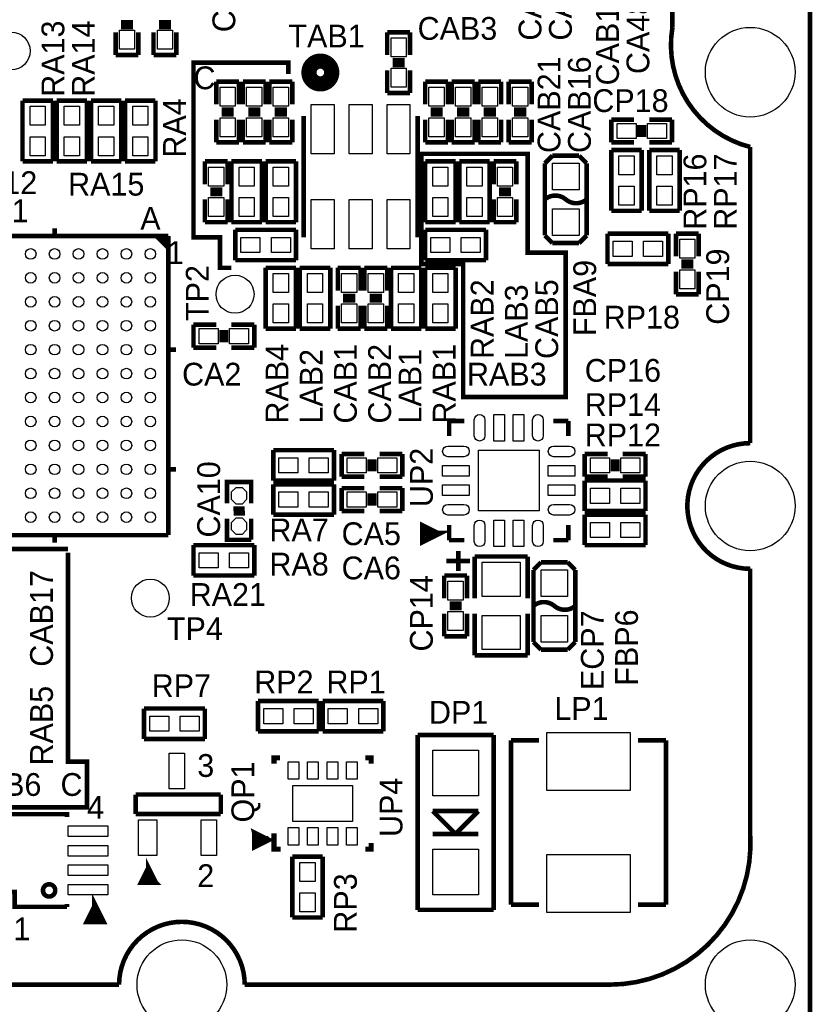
# Model space of a CAD drawing. Extents: x -225 to 585, y -158 to 406.
# Tile 8 of 39: x 43 to 69, y 27 to 60. Entities that reach past the tile are written whole.
import ezdxf
from ezdxf.enums import TextEntityAlignment as Align

# ---------------------------------------------------------------- set-up
doc = ezdxf.new("R2010")
doc.units = 0
for name, color, linetype in [('BOARD_GEOMETRY_OUTLINE', 3, 'CONTINUOUS'), ('BOARD_GEOMETRY_SILKSCREEN_TOP', 1, 'CONTINUOUS'), ('PACKAGE_GEOMETRY_SILKSCREEN_TOP', 4, 'CONTINUOUS'), ('PIN_TOP', 5, 'CONTINUOUS'), ('REF_DES_SILKSCREEN_TOP', 6, 'CONTINUOUS')]:
    doc.layers.add(name, color=color, linetype=linetype)

msp = doc.modelspace()

# ---------------------------------------------------------------- linework, layer by layer
at = {"layer": 'BOARD_GEOMETRY_OUTLINE'}
msp.add_lwpolyline([(2.29997, 55.499762), (0, 55.499762), (0, 6.09981), (0, 0), (68.999862, 0.001016), (68.999862, 6.09981), (68.999862, 60.299854), (67.399916, 60.299854, -0.414241), (66.399918, 61.299852), (66.399918, 71.09968), (65.299844, 71.09968, -0.414195), (64.299846, 72.099678), (64.299846, 82.599784), (3.299968, 82.599784), (3.299968, 56.49976, -0.414195)], format="xyb", close=True, dxfattribs=at)
msp.add_lwpolyline([(68.999862, 6.09981), (68.999862, 60.299854)], dxfattribs=at)
msp.add_lwpolyline([(68.999862, 6.09981), (68.999862, 60.299854)], dxfattribs=at)
at = {"layer": 'BOARD_GEOMETRY_SILKSCREEN_TOP', "const_width": 0.1524}
for points in [[(51.562, 58.039), (51.562, 58.42), (48.387, 58.42), (48.387, 52.578), (49.276, 52.578), (49.276, 51.562), (49.657, 51.562)], [(56.134, 55.372), (59.563, 55.372), (59.563, 52.07), (60.833, 52.07), (60.833, 47.244), (57.404, 47.244), (57.404, 51.689), (56.007, 51.689), (56.007, 55.372), (56.134, 55.372)], [(44.196, 42.164), (40.259, 42.164), (40.259, 33.528), (44.831, 33.528), (44.831, 35.052), (44.196, 35.052), (44.196, 42.037)]]:
    msp.add_lwpolyline(points, dxfattribs=at)
at = {"layer": 'PACKAGE_GEOMETRY_SILKSCREEN_TOP'}
for points, const_width in [([(64.400176, 59.59983), (64.400176, 71.699882, 0.325452), (65.370964, 71.099934)], 0.1524), ([(67.00012, 45.699934), (67.00012, 55.599838, -0.390869), (64.400176, 59.59983)], 0.1524), ([(53.0098, 58.0898, 1), (52.2478, 58.0898, 1), (53.0098, 58.0898)], 0.508), ([(60.1345, 53.848, -0.366409), (60.833254, 53.848)], 0.1524), ([(60.833254, 53.848), (60.833, 53.848, 0.366409), (61.531754, 53.848)], 0.1524), ([(67.00012, 32.599884), (67.00012, 41.49979, -1.000847), (67.00012, 45.699934)], 0.1524), ([(59.7535, 40.259, -0.366409), (60.452254, 40.259)], 0.1524), ([(60.452254, 40.259), (60.452, 40.259, 0.366409), (61.150754, 40.259)], 0.1524), ([(50.10023, 27.599894), (62.300104, 27.599894, 0.432218), (67.00012, 32.599884)], 0.1524), ([(43.765216, 30.750002, 0.99999), (43.354752, 30.750002, 1.00001), (43.765216, 30.750002)], 0.1524), ([(31.20009, 27.599894), (45.900086, 27.599894, -1), (50.10023, 27.599894)], 0.1524)]:
    msp.add_lwpolyline(points, format="xyb", dxfattribs=dict(at, const_width=const_width))
for points, const_width in [([(69.000116, 60.299854), (69.000116, 25.599898)], 0.1524), ([(45.960284, 59.7662), (46.366684, 59.7662)], 0.1524), ([(45.960284, 59.6138), (46.366684, 59.6138)], 0.1524), ([(47.230284, 59.7662), (47.636684, 59.7662)], 0.1524), ([(47.230284, 59.6138), (47.636684, 59.6138)], 0.1524), ([(45.782484, 58.674), (45.782484, 59.436)], 0.1524), ([(46.544484, 59.436), (46.544484, 58.674)], 0.1524), ([(47.052484, 58.674), (47.052484, 59.436)], 0.1524), ([(47.814484, 59.436), (47.814484, 58.674)], 0.1524), ([(54.864, 59.436), (55.626, 59.436)], 0.1524), ([(54.864, 58.674), (54.864, 59.436)], 0.1524), ([(55.626, 59.436), (55.626, 58.674)], 0.1524), ([(46.544484, 58.674), (45.782484, 58.674)], 0.1524), ([(47.814484, 58.674), (47.052484, 58.674)], 0.1524), ([(55.0418, 58.4962), (55.4482, 58.4962)], 0.1524), ([(55.0418, 58.3438), (55.4482, 58.3438)], 0.1524), ([(54.864, 57.404), (54.864, 58.166)], 0.1524), ([(55.626, 58.166), (55.626, 57.404)], 0.1524), ([(49.149, 57.785), (49.911, 57.785)], 0.1524), ([(49.149, 57.023), (49.149, 57.785)], 0.1524), ([(49.911, 57.785), (49.911, 57.023)], 0.1524), ([(50.038, 57.785), (50.8, 57.785)], 0.1524), ([(50.038, 57.023), (50.038, 57.785)], 0.1524), ([(50.8, 57.785), (50.8, 57.023)], 0.1524), ([(50.927, 57.785), (51.689, 57.785)], 0.1524), ([(50.927, 57.023), (50.927, 57.785)], 0.1524), ([(51.689, 57.785), (51.689, 57.023)], 0.1524), ([(56.134, 57.785), (56.896, 57.785)], 0.1524), ([(56.134, 57.023), (56.134, 57.785)], 0.1524), ([(56.896, 57.785), (56.896, 57.023)], 0.1524), ([(57.023, 57.785), (57.785, 57.785)], 0.1524), ([(57.023, 57.023), (57.023, 57.785)], 0.1524), ([(57.785, 57.785), (57.785, 57.023)], 0.1524), ([(57.912, 57.785), (58.674, 57.785)], 0.1524), ([(57.912, 57.023), (57.912, 57.785)], 0.1524), ([(58.674, 57.785), (58.674, 57.023)], 0.1524), ([(58.928, 57.785), (59.69, 57.785)], 0.1524), ([(58.928, 57.023), (58.928, 57.785)], 0.1524), ([(59.69, 57.785), (59.69, 57.023)], 0.1524), ([(55.626, 57.404), (54.864, 57.404)], 0.1524), ([(42.672, 57.15), (42.672, 55.118)], 0.1524), ([(43.688, 57.15), (42.672, 57.15)], 0.1524), ([(43.688, 55.118), (43.688, 57.15)], 0.1524), ([(43.815, 57.15), (43.815, 55.118)], 0.1524), ([(44.831, 57.15), (43.815, 57.15)], 0.1524), ([(44.831, 55.118), (44.831, 57.15)], 0.1524), ([(44.958, 57.15), (44.958, 55.118)], 0.1524), ([(45.974, 57.15), (44.958, 57.15)], 0.1524), ([(45.974, 55.118), (45.974, 57.15)], 0.1524), ([(46.101, 57.15), (46.101, 55.118)], 0.1524), ([(47.117, 57.15), (46.101, 57.15)], 0.1524), ([(47.117, 55.118), (47.117, 57.15)], 0.1524), ([(49.7332, 56.8452), (49.3268, 56.8452)], 0.1524), ([(49.7332, 56.6928), (49.3268, 56.6928)], 0.1524), ([(50.6222, 56.8452), (50.2158, 56.8452)], 0.1524), ([(50.6222, 56.6928), (50.2158, 56.6928)], 0.1524), ([(51.5112, 56.8452), (51.1048, 56.8452)], 0.1524), ([(51.5112, 56.6928), (51.1048, 56.6928)], 0.1524), ([(52.07, 56.639968), (52.071778, 56.639968)], 0.1524), ([(52.07, 52.580032), (52.07, 56.639968)], 0.1524), ([(55.88, 56.639968), (55.88, 52.580032)], 0.1524), ([(56.7182, 56.8452), (56.3118, 56.8452)], 0.1524), ([(56.7182, 56.6928), (56.3118, 56.6928)], 0.1524), ([(57.6072, 56.8452), (57.2008, 56.8452)], 0.1524), ([(57.6072, 56.6928), (57.2008, 56.6928)], 0.1524), ([(58.4962, 56.8452), (58.0898, 56.8452)], 0.1524), ([(58.4962, 56.6928), (58.0898, 56.6928)], 0.1524), ([(59.1058, 56.8452), (59.5122, 56.8452)], 0.1524), ([(59.1058, 56.6928), (59.5122, 56.6928)], 0.1524), ([(49.149, 55.753), (49.149, 56.515)], 0.1524), ([(49.911, 56.515), (49.911, 55.753)], 0.1524), ([(50.038, 55.753), (50.038, 56.515)], 0.1524), ([(50.8, 56.515), (50.8, 55.753)], 0.1524), ([(50.927, 55.753), (50.927, 56.515)], 0.1524), ([(51.689, 56.515), (51.689, 55.753)], 0.1524), ([(56.134, 55.753), (56.134, 56.515)], 0.1524), ([(56.896, 56.515), (56.896, 55.753)], 0.1524), ([(57.023, 55.753), (57.023, 56.515)], 0.1524), ([(57.785, 56.515), (57.785, 55.753)], 0.1524), ([(57.912, 55.753), (57.912, 56.515)], 0.1524), ([(58.674, 56.515), (58.674, 55.753)], 0.1524), ([(58.928, 55.753), (58.928, 56.515)], 0.1524), ([(59.69, 56.515), (59.69, 55.753)], 0.1524), ([(62.357, 56.515), (63.119, 56.515)], 0.1524), ([(62.357, 55.753), (62.357, 56.515)], 0.1524), ([(63.2968, 56.3372), (63.2968, 55.9308)], 0.1524), ([(63.4492, 56.3372), (63.4492, 55.9308)], 0.1524), ([(63.627, 56.515), (64.389, 56.515)], 0.1524), ([(64.389, 56.515), (64.389, 55.753)], 0.1524), ([(49.911, 55.753), (49.149, 55.753)], 0.1524), ([(50.8, 55.753), (50.038, 55.753)], 0.1524), ([(51.689, 55.753), (50.927, 55.753)], 0.1524), ([(56.896, 55.753), (56.134, 55.753)], 0.1524), ([(57.785, 55.753), (57.023, 55.753)], 0.1524), ([(58.674, 55.753), (57.912, 55.753)], 0.1524), ([(59.69, 55.753), (58.928, 55.753)], 0.1524), ([(63.119, 55.753), (62.357, 55.753)], 0.1524), ([(64.389, 55.753), (63.627, 55.753)], 0.1524), ([(60.3885, 55.3085), (60.1345, 55.0545)], 0.1524), ([(61.2775, 55.3085), (60.3885, 55.3085)], 0.1524), ([(61.5315, 55.0545), (61.2775, 55.3085)], 0.1524), ([(62.357, 55.499), (62.357, 53.467)], 0.1524), ([(63.373, 55.499), (62.357, 55.499)], 0.1524), ([(63.373, 53.467), (63.373, 55.499)], 0.1524), ([(63.627, 55.499), (63.627, 53.467)], 0.1524), ([(64.643, 55.499), (63.627, 55.499)], 0.1524), ([(64.643, 53.467), (64.643, 55.499)], 0.1524), ([(42.672, 55.118), (43.688, 55.118)], 0.1524), ([(43.815, 55.118), (44.831, 55.118)], 0.1524), ([(44.958, 55.118), (45.974, 55.118)], 0.1524), ([(46.101, 55.118), (47.117, 55.118)], 0.1524), ([(48.768, 55.118), (49.53, 55.118)], 0.1524), ([(48.768, 54.356), (48.768, 55.118)], 0.1524), ([(49.53, 55.118), (49.53, 54.356)], 0.1524), ([(49.657, 55.118), (49.657, 53.086)], 0.1524), ([(50.673, 55.118), (49.657, 55.118)], 0.1524), ([(50.673, 53.086), (50.673, 55.118)], 0.1524), ([(50.8, 55.118), (50.8, 53.086)], 0.1524), ([(51.816, 55.118), (50.8, 55.118)], 0.1524), ([(51.816, 53.086), (51.816, 55.118)], 0.1524), ([(56.134, 55.118), (56.134, 53.086)], 0.1524), ([(57.15, 55.118), (56.134, 55.118)], 0.1524), ([(57.15, 53.086), (57.15, 55.118)], 0.1524), ([(57.277, 55.118), (57.277, 53.086)], 0.1524), ([(58.293, 55.118), (57.277, 55.118)], 0.1524), ([(58.293, 53.086), (58.293, 55.118)], 0.1524), ([(58.42, 55.118), (59.182, 55.118)], 0.1524), ([(58.42, 54.356), (58.42, 55.118)], 0.1524), ([(59.182, 55.118), (59.182, 54.356)], 0.1524), ([(60.1345, 55.0545), (60.1345, 52.6415)], 0.1524), ([(61.5315, 52.6415), (61.5315, 55.0545)], 0.1524), ([(49.3522, 54.1782), (48.9458, 54.1782)], 0.1524), ([(49.3522, 54.0258), (48.9458, 54.0258)], 0.1524), ([(59.0042, 54.1782), (58.5978, 54.1782)], 0.1524), ([(59.0042, 54.0258), (58.5978, 54.0258)], 0.1524), ([(48.768, 53.086), (48.768, 53.848)], 0.1524), ([(49.53, 53.848), (49.53, 53.086)], 0.1524), ([(58.42, 53.086), (58.42, 53.848)], 0.1524), ([(59.182, 53.848), (59.182, 53.086)], 0.1524), ([(62.357, 53.467), (63.373, 53.467)], 0.1524), ([(63.627, 53.467), (64.643, 53.467)], 0.1524), ([(49.53, 53.086), (48.768, 53.086)], 0.1524), ([(49.657, 53.086), (50.673, 53.086)], 0.1524), ([(50.8, 53.086), (51.816, 53.086)], 0.1524), ([(56.134, 53.086), (57.15, 53.086)], 0.1524), ([(57.277, 53.086), (58.293, 53.086)], 0.1524), ([(59.182, 53.086), (58.42, 53.086)], 0.1524), ([(37.54501, 52.62499), (47.54499, 52.62499)], 0.1524), ([(43.744896, 52.87899), (43.744896, 52.62499)], 0.1524), ([(47.14494, 52.62499), (47.54499, 52.22494)], 0.1524), ([(47.326042, 52.609242), (47.529242, 52.406042)], 0.127), ([(47.54499, 52.62499), (47.54499, 42.62501)], 0.1524), ([(51.816, 52.832), (49.784, 52.832)], 0.1524), ([(49.784, 52.832), (49.784, 51.816)], 0.1524), ([(51.816, 51.816), (51.816, 52.832)], 0.1524), ([(56.134, 52.832), (56.134, 51.816)], 0.1524), ([(58.166, 52.832), (56.134, 52.832)], 0.1524), ([(58.166, 51.816), (58.166, 52.832)], 0.1524), ([(60.1345, 52.6415), (60.3885, 52.3875)], 0.1524), ([(61.2775, 52.3875), (61.5315, 52.6415)], 0.1524), ([(62.23, 52.705), (62.23, 51.689)], 0.1524), ([(64.262, 52.705), (62.23, 52.705)], 0.1524), ([(64.262, 51.689), (64.262, 52.705)], 0.1524), ([(64.516, 52.705), (65.278, 52.705)], 0.1524), ([(64.516, 51.943), (64.516, 52.705)], 0.1524), ([(65.278, 52.705), (65.278, 51.943)], 0.1524), ([(52.071778, 52.580032), (52.07, 52.580032)], 0.1524), ([(60.3885, 52.3875), (61.2775, 52.3875)], 0.1524), ([(49.784, 51.816), (51.816, 51.816)], 0.1524), ([(56.134, 51.816), (58.166, 51.816)], 0.1524), ([(62.23, 51.689), (64.262, 51.689)], 0.1524), ([(65.1002, 51.7652), (64.6938, 51.7652)], 0.1524), ([(65.1002, 51.6128), (64.6938, 51.6128)], 0.1524), ([(50.8, 51.562), (50.8, 49.53)], 0.1524), ([(51.816, 51.562), (50.8, 51.562)], 0.1524), ([(51.816, 49.53), (51.816, 51.562)], 0.1524), ([(51.943, 51.562), (51.943, 49.53)], 0.1524), ([(52.959, 51.562), (51.943, 51.562)], 0.1524), ([(52.959, 49.53), (52.959, 51.562)], 0.1524), ([(53.213, 51.562), (53.975, 51.562)], 0.1524), ([(53.213, 50.8), (53.213, 51.562)], 0.1524), ([(53.975, 51.562), (53.975, 50.8)], 0.1524), ([(54.102, 51.562), (54.864, 51.562)], 0.1524), ([(54.102, 50.8), (54.102, 51.562)], 0.1524), ([(54.864, 51.562), (54.864, 50.8)], 0.1524), ([(54.991, 51.562), (54.991, 49.53)], 0.1524), ([(56.007, 51.562), (54.991, 51.562)], 0.1524), ([(56.007, 49.53), (56.007, 51.562)], 0.1524), ([(56.134, 51.562), (56.134, 49.53)], 0.1524), ([(57.15, 51.562), (56.134, 51.562)], 0.1524), ([(57.15, 49.53), (57.15, 51.562)], 0.1524), ([(64.516, 50.673), (64.516, 51.435)], 0.1524), ([(65.278, 51.435), (65.278, 50.673)], 0.1524), ([(53.3908, 50.6222), (53.7972, 50.6222)], 0.1524), ([(54.2798, 50.6222), (54.6862, 50.6222)], 0.1524), ([(65.278, 50.673), (64.516, 50.673)], 0.1524), ([(53.213, 49.53), (53.213, 50.292)], 0.1524), ([(53.3908, 50.4698), (53.7972, 50.4698)], 0.1524), ([(53.975, 50.292), (53.975, 49.53)], 0.1524), ([(54.102, 49.53), (54.102, 50.292)], 0.1524), ([(54.2798, 50.4698), (54.6862, 50.4698)], 0.1524), ([(54.864, 50.292), (54.864, 49.53)], 0.1524), ([(48.387, 49.657), (49.149, 49.657)], 0.1524), ([(48.387, 48.895), (48.387, 49.657)], 0.1524), ([(49.657, 49.657), (50.419, 49.657)], 0.1524), ([(50.419, 49.657), (50.419, 48.895)], 0.1524), ([(49.3268, 49.4792), (49.3268, 49.0728)], 0.1524), ([(49.4792, 49.4792), (49.4792, 49.0728)], 0.1524), ([(50.8, 49.53), (51.816, 49.53)], 0.1524), ([(51.943, 49.53), (52.959, 49.53)], 0.1524), ([(53.975, 49.53), (53.213, 49.53)], 0.1524), ([(54.864, 49.53), (54.102, 49.53)], 0.1524), ([(54.991, 49.53), (56.007, 49.53)], 0.1524), ([(56.134, 49.53), (57.15, 49.53)], 0.1524), ([(47.54499, 48.824896), (47.79899, 48.824896)], 0.1524), ([(49.149, 48.895), (48.387, 48.895)], 0.1524), ([(50.419, 48.895), (49.657, 48.895)], 0.1524), ([(56.9341, 46.4439), (57.442354, 46.4439)], 0.1524), ([(56.9341, 45.935646), (56.9341, 46.4439)], 0.1524), ([(60.413392, 46.4439), (60.9219, 46.4439)], 0.1524), ([(60.9219, 46.4439), (60.9219, 45.935646)], 0.1524), ([(53.086, 45.466), (51.054, 45.466)], 0.1524), ([(51.054, 45.466), (51.054, 44.45)], 0.1524), ([(53.086, 44.45), (53.086, 45.466)], 0.1524), ([(53.34, 45.339), (54.102, 45.339)], 0.1524), ([(53.34, 44.577), (53.34, 45.339)], 0.1524), ([(54.2798, 45.1612), (54.2798, 44.7548)], 0.1524), ([(54.4322, 45.1612), (54.4322, 44.7548)], 0.1524), ([(54.61, 45.339), (55.372, 45.339)], 0.1524), ([(55.372, 45.339), (55.372, 44.577)], 0.1524), ([(61.468, 45.339), (62.23, 45.339)], 0.1524), ([(61.468, 44.577), (61.468, 45.339)], 0.1524), ([(62.4078, 45.1612), (62.4078, 44.7548)], 0.1524), ([(62.5602, 45.1612), (62.5602, 44.7548)], 0.1524), ([(62.738, 45.339), (63.5, 45.339)], 0.1524), ([(63.5, 45.339), (63.5, 44.577)], 0.1524), ([(47.54499, 44.824904), (47.79899, 44.824904)], 0.1524), ([(50.3174, 43.688), (50.3174, 44.3992), (49.5046, 44.3992), (49.5046, 43.688)], 0.1524), ([(51.054, 44.45), (53.086, 44.45)], 0.1524), ([(54.102, 44.577), (53.34, 44.577)], 0.1524), ([(55.372, 44.577), (54.61, 44.577)], 0.1524), ([(62.23, 44.577), (61.468, 44.577)], 0.1524), ([(63.5, 44.45), (61.468, 44.45)], 0.1524), ([(61.468, 44.45), (61.468, 43.434)], 0.1524), ([(63.5, 44.577), (62.738, 44.577)], 0.1524), ([(63.5, 43.434), (63.5, 44.45)], 0.1524), ([(53.086, 44.323), (51.054, 44.323)], 0.1524), ([(51.054, 44.323), (51.054, 43.307)], 0.1524), ([(53.086, 43.307), (53.086, 44.323)], 0.1524), ([(53.34, 44.196), (54.102, 44.196)], 0.1524), ([(53.34, 43.434), (53.34, 44.196)], 0.1524), ([(54.61, 44.196), (55.372, 44.196)], 0.1524), ([(55.372, 44.196), (55.372, 43.434)], 0.1524), ([(54.2798, 44.0182), (54.2798, 43.6118)], 0.1524), ([(54.4322, 44.0182), (54.4322, 43.6118)], 0.1524), ([(49.7205, 43.5102), (50.1015, 43.5102)], 0.1524), ([(54.102, 43.434), (53.34, 43.434)], 0.1524), ([(55.372, 43.434), (54.61, 43.434)], 0.1524), ([(61.468, 43.434), (63.5, 43.434)], 0.1524), ([(49.5046, 43.18), (49.5046, 42.4688), (50.3174, 42.4688)], 0.1524), ([(49.72558, 43.3578), (50.10658, 43.3578)], 0.1524), ([(50.3174, 42.4688), (50.3174, 43.18)], 0.1524), ([(51.054, 43.307), (53.086, 43.307)], 0.1524), ([(63.5, 43.307), (61.468, 43.307)], 0.1524), ([(61.468, 43.307), (61.468, 42.291)], 0.1524), ([(63.5, 42.291), (63.5, 43.307)], 0.1524), ([(56.560974, 42.672), (56.061102, 42.921936), (56.061102, 42.422064), (56.560974, 42.672), (56.160924, 42.672)], 0.199898), ([(56.9341, 42.4561), (56.9341, 42.964608)], 0.1524), ([(60.9219, 42.4561), (60.9219, 42.964608)], 0.1524), ([(47.54499, 42.62501), (37.54501, 42.62501)], 0.1524), ([(43.744896, 42.62501), (43.744896, 42.37101)], 0.1524), ([(57.442354, 42.4561), (56.9341, 42.4561)], 0.1524), ([(60.413392, 42.4561), (60.9219, 42.4561)], 0.1524), ([(50.419, 42.291), (48.387, 42.291)], 0.1524), ([(48.387, 42.291), (48.387, 41.275)], 0.1524), ([(50.419, 41.275), (50.419, 42.291)], 0.1524), ([(57.2389, 42.1005), (57.2389, 41.4274)], 0.1524), ([(61.468, 42.291), (63.5, 42.291)], 0.1524), ([(57.6326, 41.7576), (56.83885, 41.7576)], 0.1524), ([(59.563, 41.91), (57.785, 41.91)], 0.1524), ([(57.785, 41.91), (57.785, 40.513)], 0.1524), ([(59.563, 40.513), (59.563, 41.91)], 0.1524), ([(60.0075, 41.7195), (59.7535, 41.4655)], 0.1524), ([(59.7535, 41.4655), (59.7535, 39.0525)], 0.1524), ([(60.8965, 41.7195), (60.0075, 41.7195)], 0.1524), ([(61.1505, 41.4655), (60.8965, 41.7195)], 0.1524), ([(61.1505, 39.0525), (61.1505, 41.4655)], 0.1524), ([(48.387, 41.275), (50.419, 41.275)], 0.1524), ([(56.769, 41.275), (57.531, 41.275)], 0.1524), ([(56.769, 40.513), (56.769, 41.275)], 0.1524), ([(57.531, 41.275), (57.531, 40.513)], 0.1524), ([(57.3532, 40.3352), (56.9468, 40.3352)], 0.1524), ([(57.3532, 40.1828), (56.9468, 40.1828)], 0.1524), ([(56.769, 39.243), (56.769, 40.005)], 0.1524), ([(57.531, 40.005), (57.531, 39.243)], 0.1524), ([(57.785, 38.608), (57.785, 40.005)], 0.1524), ([(59.563, 40.005), (59.563, 38.608)], 0.1524), ([(57.531, 39.243), (56.769, 39.243)], 0.1524), ([(59.7535, 39.0525), (60.0075, 38.7985)], 0.1524), ([(60.0075, 38.7985), (60.8965, 38.7985)], 0.1524), ([(60.8965, 38.7985), (61.1505, 39.0525)], 0.1524), ([(59.563, 38.608), (57.785, 38.608)], 0.1524), ([(48.768, 36.83), (46.736, 36.83)], 0.1524), ([(46.736, 36.83), (46.736, 35.814)], 0.1524), ([(48.768, 35.814), (48.768, 36.83)], 0.1524), ([(50.546, 37.084), (50.546, 36.068)], 0.1524), ([(52.578, 37.084), (50.546, 37.084)], 0.1524), ([(52.578, 36.068), (52.578, 37.084)], 0.1524), ([(52.705, 37.084), (52.705, 36.068)], 0.1524), ([(54.737, 37.084), (52.705, 37.084)], 0.1524), ([(54.737, 36.068), (54.737, 37.084)], 0.1524), ([(46.736, 35.814), (48.768, 35.814)], 0.1524), ([(50.546, 36.068), (52.578, 36.068)], 0.1524), ([(52.705, 36.068), (54.737, 36.068)], 0.1524), ([(55.88, 35.941), (55.88, 30.099)], 0.1524), ([(58.42, 35.941), (55.88, 35.941)], 0.1524), ([(58.42, 30.099), (58.42, 35.941)], 0.1524), ([(59.944, 35.7632), (59.0042, 35.7632)], 0.1524), ([(59.0042, 35.7632), (59.0042, 30.2768)], 0.1524), ([(64.1858, 35.7632), (63.246, 35.7632)], 0.1524), ([(64.1858, 30.2768), (64.1858, 35.7632)], 0.1524), ([(51.0794, 34.98088), (51.0794, 35.179), (51.28006, 35.179)], 0.169926), ([(54.3306, 34.98088), (54.3306, 35.179), (54.12994, 35.179)], 0.169926), ([(46.456346, 33.95472), (46.456346, 33.30702)], 0.1524), ([(49.301146, 33.95472), (46.456346, 33.95472)], 0.1524), ([(49.301146, 33.30702), (49.301146, 33.95472)], 0.1524), ([(44.16044, 33.20034), (44.16044, 33.2994), (39.65956, 33.2994), (39.65956, 33.20034)], 0.1524), ([(46.456346, 33.30702), (49.301146, 33.30702)], 0.1524), ([(56.388, 33.401), (57.912, 33.401)], 0.1524), ([(57.15, 32.639), (56.388, 33.401)], 0.1524), ([(57.912, 33.401), (57.15, 32.639)], 0.1524), ([(50.415952, 32.688276), (50.415952, 32.188404), (50.915824, 32.43834), (50.415952, 32.688276), (50.515774, 32.288226), (50.715926, 32.488378), (50.515774, 32.488378)], 0.1524), ([(51.30546, 32.131), (51.0794, 32.131), (51.0794, 32.65424)], 0.169926), ([(57.912, 32.639), (56.388, 32.639)], 0.1524), ([(54.3306, 32.32912), (54.3306, 32.131), (54.12994, 32.131)], 0.169926), ([(51.689, 31.877), (51.689, 29.845)], 0.1524), ([(52.705, 31.877), (51.689, 31.877)], 0.1524), ([(52.705, 29.845), (52.705, 31.877)], 0.1524), ([(46.879002, 31.512002), (46.629066, 31.011876), (47.128938, 31.011876), (46.879002, 31.512002), (46.879002, 31.011876), (47.128938, 31.011876), (46.879002, 31.262066), (46.629066, 31.011876)], 0.1524), ([(39.65956, 30.29966), (39.65956, 30.2006), (41.40962, 30.2006), (41.40962, 30.70098), (42.41038, 30.70098), (42.41038, 30.2006), (44.16044, 30.2006)], 0.1524), ([(45.10024, 30.2133), (44.85132, 29.71292), (45.3517, 29.71292), (45.10024, 30.2133), (45.10024, 29.81198)], 0.20066), ([(44.16044, 30.2006), (44.16044, 30.29966)], 0.1524), ([(59.0042, 30.2768), (59.944, 30.2768)], 0.1524), ([(63.246, 30.2768), (64.1858, 30.2768)], 0.1524), ([(55.88, 30.099), (58.42, 30.099)], 0.1524), ([(51.689, 29.845), (52.705, 29.845)], 0.1524)]:
    msp.add_lwpolyline(points, dxfattribs=dict(at, const_width=const_width))
at = {"layer": 'PIN_TOP'}
for points in [[(46.417484, 58.8645), (45.909484, 58.8645), (45.909484, 59.4995), (46.417484, 59.4995)], [(47.687484, 58.8645), (47.179484, 58.8645), (47.179484, 59.4995), (47.687484, 59.4995)], [(55.499, 58.6105), (54.991, 58.6105), (54.991, 59.2455), (55.499, 59.2455)], [(55.499, 57.5945), (54.991, 57.5945), (54.991, 58.2295), (55.499, 58.2295)], [(49.276, 57.5945), (49.784, 57.5945), (49.784, 56.9595), (49.276, 56.9595)], [(50.165, 57.5945), (50.673, 57.5945), (50.673, 56.9595), (50.165, 56.9595)], [(51.054, 57.5945), (51.562, 57.5945), (51.562, 56.9595), (51.054, 56.9595)], [(56.261, 57.5945), (56.769, 57.5945), (56.769, 56.9595), (56.261, 56.9595)], [(57.15, 57.5945), (57.658, 57.5945), (57.658, 56.9595), (57.15, 56.9595)], [(58.039, 57.5945), (58.547, 57.5945), (58.547, 56.9595), (58.039, 56.9595)], [(59.563, 56.9595), (59.055, 56.9595), (59.055, 57.5945), (59.563, 57.5945)], [(43.434, 56.3245), (42.926, 56.3245), (42.926, 56.9595), (43.434, 56.9595)], [(44.577, 56.3245), (44.069, 56.3245), (44.069, 56.9595), (44.577, 56.9595)], [(45.72, 56.3245), (45.212, 56.3245), (45.212, 56.9595), (45.72, 56.9595)], [(46.863, 56.3245), (46.355, 56.3245), (46.355, 56.9595), (46.863, 56.9595)], [(52.324, 55.37454), (52.324, 57.02554), (53.086, 57.02554), (53.086, 55.37454)], [(53.594, 55.37454), (53.594, 57.02554), (54.356, 57.02554), (54.356, 55.37454)], [(54.864, 55.37454), (54.864, 57.02554), (55.626, 57.02554), (55.626, 55.37454)], [(49.276, 56.5785), (49.784, 56.5785), (49.784, 55.9435), (49.276, 55.9435)], [(50.165, 56.5785), (50.673, 56.5785), (50.673, 55.9435), (50.165, 55.9435)], [(51.054, 56.5785), (51.562, 56.5785), (51.562, 55.9435), (51.054, 55.9435)], [(56.261, 56.5785), (56.769, 56.5785), (56.769, 55.9435), (56.261, 55.9435)], [(57.15, 56.5785), (57.658, 56.5785), (57.658, 55.9435), (57.15, 55.9435)], [(58.039, 56.5785), (58.547, 56.5785), (58.547, 55.9435), (58.039, 55.9435)], [(59.563, 55.9435), (59.055, 55.9435), (59.055, 56.5785), (59.563, 56.5785)], [(62.5475, 55.88), (62.5475, 56.388), (63.1825, 56.388), (63.1825, 55.88)], [(63.5635, 55.88), (63.5635, 56.388), (64.1985, 56.388), (64.1985, 55.88)], [(43.434, 55.3085), (42.926, 55.3085), (42.926, 55.9435), (43.434, 55.9435)], [(44.577, 55.3085), (44.069, 55.3085), (44.069, 55.9435), (44.577, 55.9435)], [(45.72, 55.3085), (45.212, 55.3085), (45.212, 55.9435), (45.72, 55.9435)], [(46.863, 55.3085), (46.355, 55.3085), (46.355, 55.9435), (46.863, 55.9435)], [(62.611, 55.3085), (63.119, 55.3085), (63.119, 54.6735), (62.611, 54.6735)], [(63.881, 55.3085), (64.389, 55.3085), (64.389, 54.6735), (63.881, 54.6735)], [(60.3885, 55.0545), (61.2775, 55.0545), (61.2775, 54.1655), (60.3885, 54.1655)], [(48.895, 54.9275), (49.403, 54.9275), (49.403, 54.2925), (48.895, 54.2925)], [(50.419, 54.2925), (49.911, 54.2925), (49.911, 54.9275), (50.419, 54.9275)], [(51.562, 54.2925), (51.054, 54.2925), (51.054, 54.9275), (51.562, 54.9275)], [(56.896, 54.2925), (56.388, 54.2925), (56.388, 54.9275), (56.896, 54.9275)], [(58.039, 54.2925), (57.531, 54.2925), (57.531, 54.9275), (58.039, 54.9275)], [(58.547, 54.9275), (59.055, 54.9275), (59.055, 54.2925), (58.547, 54.2925)], [(62.611, 54.2925), (63.119, 54.2925), (63.119, 53.6575), (62.611, 53.6575)], [(63.881, 54.2925), (64.389, 54.2925), (64.389, 53.6575), (63.881, 53.6575)], [(48.895, 53.9115), (49.403, 53.9115), (49.403, 53.2765), (48.895, 53.2765)], [(50.419, 53.2765), (49.911, 53.2765), (49.911, 53.9115), (50.419, 53.9115)], [(51.562, 53.2765), (51.054, 53.2765), (51.054, 53.9115), (51.562, 53.9115)], [(52.324, 52.19446), (52.324, 53.84546), (53.086, 53.84546), (53.086, 52.19446)], [(53.594, 52.19446), (53.594, 53.84546), (54.356, 53.84546), (54.356, 52.19446)], [(54.864, 52.19446), (54.864, 53.84546), (55.626, 53.84546), (55.626, 52.19446)], [(56.896, 53.2765), (56.388, 53.2765), (56.388, 53.9115), (56.896, 53.9115)], [(58.039, 53.2765), (57.531, 53.2765), (57.531, 53.9115), (58.039, 53.9115)], [(58.547, 53.9115), (59.055, 53.9115), (59.055, 53.2765), (58.547, 53.2765)], [(60.3885, 53.5305), (61.2775, 53.5305), (61.2775, 52.6415), (60.3885, 52.6415)], [(49.9745, 52.07), (49.9745, 52.578), (50.6095, 52.578), (50.6095, 52.07)], [(50.9905, 52.07), (50.9905, 52.578), (51.6255, 52.578), (51.6255, 52.07)], [(56.9595, 52.578), (56.9595, 52.07), (56.3245, 52.07), (56.3245, 52.578)], [(57.9755, 52.578), (57.9755, 52.07), (57.3405, 52.07), (57.3405, 52.578)], [(63.0555, 52.451), (63.0555, 51.943), (62.4205, 51.943), (62.4205, 52.451)], [(64.0715, 52.451), (64.0715, 51.943), (63.4365, 51.943), (63.4365, 52.451)], [(64.643, 52.5145), (65.151, 52.5145), (65.151, 51.8795), (64.643, 51.8795)], [(51.562, 50.7365), (51.054, 50.7365), (51.054, 51.3715), (51.562, 51.3715)], [(52.705, 50.7365), (52.197, 50.7365), (52.197, 51.3715), (52.705, 51.3715)], [(53.848, 50.7365), (53.34, 50.7365), (53.34, 51.3715), (53.848, 51.3715)], [(54.737, 50.7365), (54.229, 50.7365), (54.229, 51.3715), (54.737, 51.3715)], [(55.753, 50.7365), (55.245, 50.7365), (55.245, 51.3715), (55.753, 51.3715)], [(56.896, 50.7365), (56.388, 50.7365), (56.388, 51.3715), (56.896, 51.3715)], [(64.643, 51.4985), (65.151, 51.4985), (65.151, 50.8635), (64.643, 50.8635)], [(51.562, 49.7205), (51.054, 49.7205), (51.054, 50.3555), (51.562, 50.3555)], [(52.705, 49.7205), (52.197, 49.7205), (52.197, 50.3555), (52.705, 50.3555)], [(53.848, 49.7205), (53.34, 49.7205), (53.34, 50.3555), (53.848, 50.3555)], [(54.737, 49.7205), (54.229, 49.7205), (54.229, 50.3555), (54.737, 50.3555)], [(55.753, 49.7205), (55.245, 49.7205), (55.245, 50.3555), (55.753, 50.3555)], [(56.896, 49.7205), (56.388, 49.7205), (56.388, 50.3555), (56.896, 50.3555)], [(48.5775, 49.022), (48.5775, 49.53), (49.2125, 49.53), (49.2125, 49.022)], [(49.5935, 49.022), (49.5935, 49.53), (50.2285, 49.53), (50.2285, 49.022)], [(58.78068, 45.7708), (58.42508, 45.7708), (58.42508, 46.6598), (58.78068, 46.6598)], [(59.430666, 45.7708), (59.075066, 45.7708), (59.075066, 46.6598), (59.430666, 46.6598)], [(59.944, 43.434), (57.912, 43.434), (57.912, 45.466), (59.944, 45.466)], [(51.2445, 44.704), (51.2445, 45.212), (51.8795, 45.212), (51.8795, 44.704)], [(52.2605, 44.704), (52.2605, 45.212), (52.8955, 45.212), (52.8955, 44.704)], [(53.5305, 44.704), (53.5305, 45.212), (54.1655, 45.212), (54.1655, 44.704)], [(54.5465, 44.704), (54.5465, 45.212), (55.1815, 45.212), (55.1815, 44.704)], [(61.6585, 44.704), (61.6585, 45.212), (62.2935, 45.212), (62.2935, 44.704)], [(62.6745, 44.704), (62.6745, 45.212), (63.3095, 45.212), (63.3095, 44.704)], [(57.6072, 44.59732), (56.7182, 44.59732), (56.7182, 44.95292), (57.6072, 44.95292)], [(61.1378, 44.59732), (60.2488, 44.59732), (60.2488, 44.95292), (61.1378, 44.95292)], [(49.657, 44.069), (49.8094, 44.2214), (50.0126, 44.2214), (50.165, 44.069), (50.165, 43.815), (50.0126, 43.6626), (49.8094, 43.6626), (49.657, 43.815)], [(57.6072, 43.947334), (56.7182, 43.947334), (56.7182, 44.302934), (57.6072, 44.302934)], [(61.1378, 43.947334), (60.2488, 43.947334), (60.2488, 44.302934), (61.1378, 44.302934)], [(61.6585, 43.688), (61.6585, 44.196), (62.2935, 44.196), (62.2935, 43.688)], [(62.6745, 43.688), (62.6745, 44.196), (63.3095, 44.196), (63.3095, 43.688)], [(51.2445, 43.561), (51.2445, 44.069), (51.8795, 44.069), (51.8795, 43.561)], [(52.2605, 43.561), (52.2605, 44.069), (52.8955, 44.069), (52.8955, 43.561)], [(53.5305, 43.561), (53.5305, 44.069), (54.1655, 44.069), (54.1655, 43.561)], [(54.5465, 43.561), (54.5465, 44.069), (55.1815, 44.069), (55.1815, 43.561)], [(49.657, 43.053), (49.8094, 43.2054), (50.0126, 43.2054), (50.165, 43.053), (50.165, 42.799), (50.0126, 42.6466), (49.8094, 42.6466), (49.657, 42.799)], [(58.78068, 42.2402), (58.42508, 42.2402), (58.42508, 43.1292), (58.78068, 43.1292)], [(59.430666, 42.2402), (59.075066, 42.2402), (59.075066, 43.1292), (59.430666, 43.1292)], [(61.6585, 42.545), (61.6585, 43.053), (62.2935, 43.053), (62.2935, 42.545)], [(62.6745, 42.545), (62.6745, 43.053), (63.3095, 43.053), (63.3095, 42.545)], [(48.5775, 41.529), (48.5775, 42.037), (49.2125, 42.037), (49.2125, 41.529)], [(49.5935, 41.529), (49.5935, 42.037), (50.2285, 42.037), (50.2285, 41.529)], [(58.039, 41.7195), (59.309, 41.7195), (59.309, 40.5765), (58.039, 40.5765)], [(60.0075, 41.4655), (60.8965, 41.4655), (60.8965, 40.5765), (60.0075, 40.5765)], [(56.896, 41.0845), (57.404, 41.0845), (57.404, 40.4495), (56.896, 40.4495)], [(56.896, 40.0685), (57.404, 40.0685), (57.404, 39.4335), (56.896, 39.4335)], [(58.039, 39.9415), (59.309, 39.9415), (59.309, 38.7985), (58.039, 38.7985)], [(60.0075, 39.9415), (60.8965, 39.9415), (60.8965, 39.0525), (60.0075, 39.0525)], [(46.9265, 36.068), (46.9265, 36.576), (47.5615, 36.576), (47.5615, 36.068)], [(47.9425, 36.068), (47.9425, 36.576), (48.5775, 36.576), (48.5775, 36.068)], [(51.3715, 36.83), (51.3715, 36.322), (50.7365, 36.322), (50.7365, 36.83)], [(52.3875, 36.83), (52.3875, 36.322), (51.7525, 36.322), (51.7525, 36.83)], [(53.5305, 36.83), (53.5305, 36.322), (52.8955, 36.322), (52.8955, 36.83)], [(54.5465, 36.83), (54.5465, 36.322), (53.9115, 36.322), (53.9115, 36.83)], [(62.992, 34.09315), (60.198, 34.09315), (60.198, 36.02355), (62.992, 36.02355)], [(48.082708, 34.14014), (47.574708, 34.14014), (47.574708, 35.33394), (48.082708, 35.33394)], [(56.388, 35.433), (57.912, 35.433), (57.912, 33.909), (56.388, 33.909)], [(51.907694, 34.462974), (51.552094, 34.462974), (51.552094, 35.047174), (51.907694, 35.047174)], [(52.55768, 34.462974), (52.20208, 34.462974), (52.20208, 35.047174), (52.55768, 35.047174)], [(53.20792, 34.462974), (52.85232, 34.462974), (52.85232, 35.047174), (53.20792, 35.047174)], [(53.857906, 34.462974), (53.502306, 34.462974), (53.502306, 35.047174), (53.857906, 35.047174)], [(53.704998, 33.055052), (51.705002, 33.055052), (51.705002, 34.254948), (53.704998, 34.254948)], [(47.158656, 31.9151), (46.549056, 31.9151), (46.549056, 33.1089), (47.158656, 33.1089)], [(49.15789, 31.9151), (48.64989, 31.9151), (48.64989, 33.1089), (49.15789, 33.1089)], [(45.51934, 32.54756), (44.19854, 32.54756), (44.19854, 32.90316), (45.51934, 32.90316)], [(51.907694, 32.262826), (51.552094, 32.262826), (51.552094, 32.847026), (51.907694, 32.847026)], [(52.55768, 32.262826), (52.20208, 32.262826), (52.20208, 32.847026), (52.55768, 32.847026)], [(53.20792, 32.262826), (52.85232, 32.262826), (52.85232, 32.847026), (53.20792, 32.847026)], [(53.857906, 32.262826), (53.502306, 32.262826), (53.502306, 32.847026), (53.857906, 32.847026)], [(45.51934, 31.89732), (44.19854, 31.89732), (44.19854, 32.25292), (45.51934, 32.25292)], [(56.388, 32.131), (57.912, 32.131), (57.912, 30.607), (56.388, 30.607)], [(62.992, 30.01645), (60.198, 30.01645), (60.198, 31.94685), (62.992, 31.94685)], [(45.51934, 31.24708), (44.19854, 31.24708), (44.19854, 31.60268), (45.51934, 31.60268)], [(52.451, 31.0515), (51.943, 31.0515), (51.943, 31.6865), (52.451, 31.6865)], [(45.51934, 30.59684), (44.19854, 30.59684), (44.19854, 30.95244), (45.51934, 30.95244)], [(52.451, 30.0355), (51.943, 30.0355), (51.943, 30.6705), (52.451, 30.6705)]]:
    msp.add_lwpolyline(points, close=True, dxfattribs=at)
for points in [[(58.130694, 46.482), (58.130694, 45.9486, -1), (57.775094, 45.9486), (57.775094, 46.482, -1)], [(60.080652, 46.482), (60.080652, 45.9486, -1), (59.725052, 45.9486), (59.725052, 46.482, -1)], [(56.896, 45.602906), (57.4294, 45.602906, -1), (57.4294, 45.247306), (56.896, 45.247306, -1)], [(60.4266, 45.602906), (60.96, 45.602906, -1), (60.96, 45.247306), (60.4266, 45.247306, -1)], [(56.896, 43.652948), (57.4294, 43.652948, -1), (57.4294, 43.297348), (56.896, 43.297348, -1)], [(60.4266, 43.652948), (60.96, 43.652948, -1), (60.96, 43.297348), (60.4266, 43.297348, -1)], [(58.130694, 42.9514), (58.130694, 42.418, -1), (57.775094, 42.418), (57.775094, 42.9514, -1)], [(60.080652, 42.9514), (60.080652, 42.418, -1), (59.725052, 42.418), (59.725052, 42.9514, -1)]]:
    msp.add_lwpolyline(points, format="xyb", close=True, dxfattribs=at)
for centre, radius in [((67.00012, 58.09996), 1.4986), ((42.291, 58.80862), 0.635), ((42.94505, 52.025042), 0.1778), ((43.74515, 52.025042), 0.1778), ((44.544996, 52.025042), 0.1778), ((45.345096, 52.025042), 0.1778), ((46.144942, 52.025042), 0.1778), ((46.945042, 52.025042), 0.1778), ((42.94505, 51.224942), 0.1778), ((43.74515, 51.224942), 0.1778), ((44.544996, 51.224942), 0.1778), ((45.345096, 51.224942), 0.1778), ((46.144942, 51.224942), 0.1778), ((46.945042, 51.224942), 0.1778), ((49.77638, 50.677826), 0.635), ((42.94505, 50.424842), 0.1778), ((43.74515, 50.424842), 0.1778), ((44.544996, 50.424842), 0.1778), ((45.345096, 50.424842), 0.1778), ((46.144942, 50.424842), 0.1778), ((46.945042, 50.424842), 0.1778), ((42.94505, 49.624996), 0.1778), ((43.74515, 49.624996), 0.1778), ((44.544996, 49.624996), 0.1778), ((45.345096, 49.624996), 0.1778), ((46.144942, 49.624996), 0.1778), ((46.945042, 49.624996), 0.1778), ((42.94505, 48.824896), 0.1778), ((43.74515, 48.824896), 0.1778), ((44.544996, 48.824896), 0.1778), ((45.345096, 48.824896), 0.1778), ((46.144942, 48.824896), 0.1778), ((46.945042, 48.824896), 0.1778), ((42.94505, 48.02505), 0.1778), ((43.74515, 48.02505), 0.1778), ((44.544996, 48.02505), 0.1778), ((45.345096, 48.02505), 0.1778), ((46.144942, 48.02505), 0.1778), ((46.945042, 48.02505), 0.1778), ((42.94505, 47.22495), 0.1778), ((43.74515, 47.22495), 0.1778), ((44.544996, 47.22495), 0.1778), ((45.345096, 47.22495), 0.1778), ((46.144942, 47.22495), 0.1778), ((46.945042, 47.22495), 0.1778), ((42.94505, 46.42485), 0.1778), ((43.74515, 46.42485), 0.1778), ((44.544996, 46.42485), 0.1778), ((45.345096, 46.42485), 0.1778), ((46.144942, 46.42485), 0.1778), ((46.945042, 46.42485), 0.1778), ((42.94505, 45.625004), 0.1778), ((43.74515, 45.625004), 0.1778), ((44.544996, 45.625004), 0.1778), ((45.345096, 45.625004), 0.1778), ((46.144942, 45.625004), 0.1778), ((46.945042, 45.625004), 0.1778), ((67.00012, 43.599862), 1.4986), ((42.94505, 44.824904), 0.1778), ((43.74515, 44.824904), 0.1778), ((44.544996, 44.824904), 0.1778), ((45.345096, 44.824904), 0.1778), ((46.144942, 44.824904), 0.1778), ((46.945042, 44.824904), 0.1778), ((42.94505, 44.025058), 0.1778), ((43.74515, 44.025058), 0.1778), ((44.544996, 44.025058), 0.1778), ((45.345096, 44.025058), 0.1778), ((46.144942, 44.025058), 0.1778), ((46.945042, 44.025058), 0.1778), ((42.94505, 43.224958), 0.1778), ((43.74515, 43.224958), 0.1778), ((44.544996, 43.224958), 0.1778), ((45.345096, 43.224958), 0.1778), ((46.144942, 43.224958), 0.1778), ((46.945042, 43.224958), 0.1778), ((46.945042, 40.52062), 0.635), ((48.000158, 27.599894), 1.4986), ((67.00012, 27.599894), 1.4986)]:
    msp.add_circle(centre, radius, dxfattribs=at)

# ---------------------------------------------------------------- texts
at = {"layer": 'BOARD_GEOMETRY_SILKSCREEN_TOP', "width": 1.000333}
for s, p in [('C', (48.387, 57.531)), ('A', (46.609, 52.832)), ('1', (47.498, 51.689)), ('C', (43.942, 33.909))]:
    msp.add_text(s, height=0.762, dxfattribs=at).set_placement(p)
at = {"layer": 'PACKAGE_GEOMETRY_SILKSCREEN_TOP', "width": 1.000333}
for s, p in [('3', (48.514, 34.544)), ('4', (44.831, 33.147)), ('2', (48.514, 30.861))]:
    msp.add_text(s, height=0.762, dxfattribs=at).set_placement(p)
at = {"layer": 'REF_DES_SILKSCREEN_TOP', "width": 1.000333}
for s, p in [('CAB11', (49.784, 59.436)), ('CAB8', (60.0202, 59.156092)), ('CAB9', (61.0362, 59.1566)), ('CAB19', (62.611, 57.657492)), ('CA48', (63.627, 58.038492)), ('RA13', (44.069, 57.277)), ('RA14', (45.085, 57.277)), ('CAB21', (60.6552, 55.3974)), ('CAB16', (61.6712, 55.3974)), ('RA4', (48.133, 55.245)), ('RP16', (65.532, 52.832)), ('RP17', (66.548, 52.832)), ('CP19', (66.294, 49.657)), ('FBA9', (61.849, 49.276)), ('TP2', (48.895, 49.784)), ('RAB2', (58.42, 48.513492)), ('LAB3', (59.563, 48.513492)), ('CAB5', (60.579, 48.513492)), ('RAB4', (51.562, 46.354492)), ('LAB2', (52.705, 46.354492)), ('CAB1', (53.848, 46.354492)), ('CAB2', (54.991, 46.354492)), ('LAB1', (56.007, 46.354492)), ('RAB1', (57.15, 46.354492)), ('UP2', (56.388, 43.561)), ('CA10', (49.276, 42.545)), ('CAB17', (43.688, 38.227)), ('CP14', (56.388, 38.735)), ('ECP7', (62.103, 37.445696)), ('FBP6', (63.246, 37.592)), ('RAB5', (43.688, 34.925)), ('QP1', (50.419, 33.02)), ('RP3', (53.848, 29.337))]:
    msp.add_text(s, height=0.762, rotation=90, dxfattribs=at).set_placement(p)
for s, p in [('CAB3', (55.88, 59.182)), ('TAB1', (51.562, 58.928)), ('CP18', (61.722, 56.769)), ('RA12', (40.6146, 54.0258)), ('RA15', (44.196, 53.975)), ('UA1', (40.894, 53.086)), ('RP18', (62.103, 49.53)), ('CA2', (48.006, 47.625)), ('RAB3', (57.531, 47.625)), ('CP16', (61.468, 47.752)), ('RP14', (61.468, 46.609)), ('RP12', (61.468, 45.593)), ('RA7', (50.926746, 42.418)), ('CA5', (53.339746, 42.291)), ('RA8', (50.926746, 41.275)), ('CA6', (53.339746, 41.148)), ('RA21', (48.26, 40.259)), ('TP4', (47.498, 39.116)), ('RP7', (46.99, 37.211)), ('RP2', (50.418746, 37.338)), ('RP1', (52.832, 37.338)), ('LP1', (60.452, 36.449)), ('DP1', (56.261, 36.322)), ('RAB6', (40.64, 33.909)), ('UH1', (40.894, 29.083))]:
    msp.add_text(s, height=0.762, dxfattribs=at).set_placement(p)
msp.add_text('UP4', height=0.762, rotation=90, dxfattribs=at).set_placement((55.372, 33.528), align=Align.CENTER)

doc.saveas('drawing.dxf')
